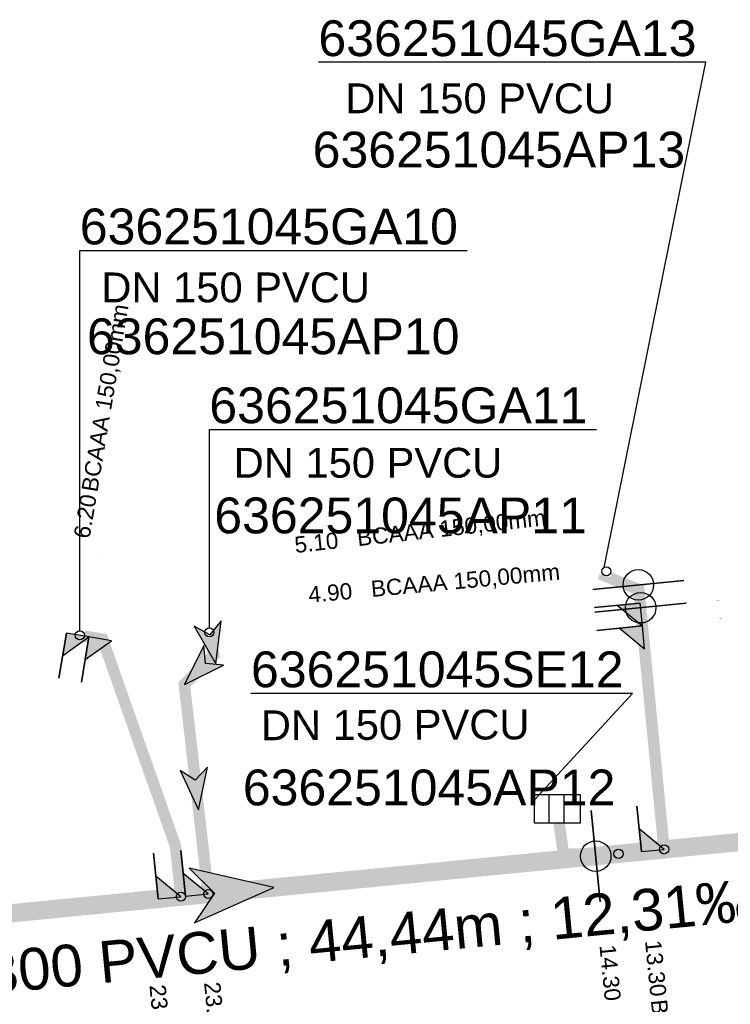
# Model space of a CAD drawing. Extents: x 356718 to 357658, y 5762241 to 5762615.
# Tile 31 of 157: x 357020 to 357035, y 5762321 to 5762343. Entities that reach past the tile are written whole.
import ezdxf
from ezdxf.enums import TextEntityAlignment as Align

# ---------------------------------------------------------------- set-up
doc = ezdxf.new("R2010")
doc.units = 0
doc.header["$MEASUREMENT"] = 0
doc.linetypes.add('AUSGEZOGEN', pattern=[0])
doc.linetypes.add('STRICHPUNKT', pattern=[5, 2, -1, 1, -1])
doc.layers.get('0').update_dxf_attribs({"linetype": 'AUSGEZOGEN'})
for name, color, linetype, true_color in [('111_00131_Symbol', 7, 'AUSGEZOGEN', 0x000000), ('114_00133_Schachtnummer', 7, 'AUSGEZOGEN', 0x000000), ('121_10376_Haltungen_Mischwasser', 6, 'STRICHPUNKT', 0xff00ff), ('121_10399_Haltungen_Mischwasser', 6, 'STRICHPUNKT', 0xff00ff), ('123_00048_Fliessrichtungspfeil', 7, 'AUSGEZOGEN', 0x000000), ('123_00137_Fliessrichtungspfeil', 7, 'AUSGEZOGEN', 0x000000), ('124_10395_Standard1', 7, 'AUSGEZOGEN', 0x000000), ('124_10626_Standard__Laenge____1', 7, 'AUSGEZOGEN', 0x000000), ('141_10677_Stutzen__alle__aus_DW', 7, 'AUSGEZOGEN', 0x000000), ('141_10868_Stutzen__141_', 7, 'AUSGEZOGEN', 0x000000)]:
    doc.layers.add(name, color=color, linetype=linetype, true_color=true_color)
doc.styles.add('ARIAL', font='arial.ttf', dxfattribs={"height": 1.5})
doc.styles.get("Standard").update_dxf_attribs({"font": 'arial.ttf', "height": 1})

# ---------------------------------------------------------------- blocks, each defined once
blk = doc.blocks.new('F00')
at = {"color": 0}
blk.add_circle((0, 0), 0.1, dxfattribs=at)
blk = doc.blocks.new('ES')
at = {"color": 0, "linetype": 'AUSGEZOGEN'}
for points in [[(-0.494, -0.319), (-0.494, 0.306), (0.506, 0.306), (0.506, -0.319), (-0.494, -0.319)], [(-0.169, -0.319), (-0.169, 0.306)], [(0.156, -0.319), (0.156, 0.306)]]:
    blk.add_lwpolyline(points, dxfattribs=at)
blk = doc.blocks.new('FLI')
at = {"color": 0, "linetype": 'AUSGEZOGEN'}
blk.add_lwpolyline([(-0.4, 0), (-0.9, -0.6), (0.9, 0), (-0.9, 0.6), (-0.4, 0)], close=True, dxfattribs=at)
at = {"color": 0}
for points in [[(-0.4, 0), (0.9, 0), (-0.9, 0.6)], [(-0.9, -0.6), (0.9, 0), (-0.4, 0)]]:
    blk.add_solid(points, dxfattribs=at)

msp = doc.modelspace()

# ---------------------------------------------------------------- linework, layer by layer
at = {"layer": '114_00133_Schachtnummer', "color": 18, "linetype": 'AUSGEZOGEN', "true_color": 0x000000}
for points in [[(357032.479, 5762330.857), (357034.699, 5762341.881), (357026.244, 5762341.881)], [(357021.035, 5762329.473), (357021.035, 5762337.772), (357029.49, 5762337.772)], [(357023.863, 5762329.539), (357023.863, 5762333.869), (357032.318, 5762333.869)], [(357030.959, 5762325.78), (357033.103, 5762328.106), (357024.772, 5762328.106)]]:
    msp.add_lwpolyline(points, dxfattribs=at)
at = {"layer": '121_10376_Haltungen_Mischwasser', "color": 6, "linetype": 'STRICHPUNKT', "true_color": 0xff00ff, "const_width": 0.4}
msp.add_lwpolyline([(357002.471, 5762321.638), (357046.282, 5762325.923)], dxfattribs=at)
at = {"layer": '121_10399_Haltungen_Mischwasser', "color": 6, "linetype": 'STRICHPUNKT', "true_color": 0xff00ff, "const_width": 0.25}
for points in [[(357032.496, 5762330.675), (357032.495, 5762330.671), (357033.239, 5762330.373), (357033.781, 5762324.801)], [(357021.134, 5762329.356), (357021.531, 5762329.29), (357023.127, 5762324.767), (357023.232, 5762323.768)], [(357023.883, 5762329.341), (357023.962, 5762328.943), (357023.317, 5762328.298), (357023.828, 5762323.827)], [(357031.498, 5762325.275), (357031.594, 5762324.602), (357032.696, 5762324.604)]]:
    msp.add_lwpolyline(points, dxfattribs=at)
at = {"layer": '141_10677_Stutzen__alle__aus_DW', "color": 18, "linetype": 'AUSGEZOGEN', "true_color": 0x000000}
for points in [[(357034.273, 5762330.073), (357032.282, 5762329.879)], [(357033.316, 5762329.578), (357032.321, 5762329.481)], [(357033.316, 5762329.578), (357032.819, 5762329.53), (357033.365, 5762329.08)], [(357021.235, 5762329.339), (357021.07, 5762328.353)], [(357021.235, 5762329.339), (357021.153, 5762328.846), (357021.729, 5762329.257)]]:
    msp.add_lwpolyline(points, close=True, dxfattribs=at)
at = {"layer": '141_10677_Stutzen__alle__aus_DW', "color": 18, "true_color": 0x000000}
msp.add_circle((357033.278, 5762329.976), 0.333, dxfattribs=at)
for points in [[(357033.316, 5762329.578), (357032.819, 5762329.53), (357033.365, 5762329.08)], [(357021.235, 5762329.339), (357021.153, 5762328.846), (357021.729, 5762329.257)]]:
    msp.add_solid(points, dxfattribs=at)
at = {"layer": '141_10868_Stutzen__141_', "color": 18, "linetype": 'AUSGEZOGEN', "true_color": 0x000000}
for points in [[(357034.224, 5762330.571), (357032.234, 5762330.377)], [(357033.268, 5762330.076), (357032.273, 5762329.979)], [(357033.268, 5762330.076), (357032.77, 5762330.027), (357033.316, 5762329.578)], [(357020.742, 5762329.422), (357020.577, 5762328.436)], [(357020.742, 5762329.422), (357020.66, 5762328.929), (357021.235, 5762329.339)], [(357033.294, 5762324.653), (357033.196, 5762325.648)], [(357032.396, 5762323.56), (357032.201, 5762325.551)], [(357033.294, 5762324.653), (357033.791, 5762324.701), (357033.245, 5762325.15)], [(357022.744, 5762323.621), (357022.647, 5762324.616)], [(357023.341, 5762323.679), (357023.244, 5762324.674)], [(357022.744, 5762323.621), (357023.242, 5762323.669), (357022.695, 5762324.118)], [(357023.341, 5762323.679), (357023.839, 5762323.728), (357023.292, 5762324.177)]]:
    msp.add_lwpolyline(points, close=True, dxfattribs=at)
at = {"layer": '141_10868_Stutzen__141_', "color": 18, "true_color": 0x000000}
for centre in [(357033.229, 5762330.474), (357032.298, 5762324.555)]:
    msp.add_circle(centre, 0.333, dxfattribs=at)
for points in [[(357033.268, 5762330.076), (357032.77, 5762330.027), (357033.316, 5762329.578)], [(357020.742, 5762329.422), (357020.66, 5762328.929), (357021.235, 5762329.339)], [(357033.294, 5762324.653), (357033.791, 5762324.701), (357033.245, 5762325.15)], [(357022.744, 5762323.621), (357023.242, 5762323.669), (357022.695, 5762324.118)], [(357023.341, 5762323.679), (357023.839, 5762323.728), (357023.292, 5762324.177)]]:
    msp.add_solid(points, dxfattribs=at)

# ---------------------------------------------------------------- block references
at = {"layer": '111_00131_Symbol', "color": 18, "true_color": 0x000000}
for name, p in [('F00', (357032.528, 5762330.77)), ('F00', (357021.035, 5762329.373)), ('F00', (357023.863, 5762329.439)), ('ES', (357031.453, 5762325.594))]:
    msp.add_blockref(name, p, dxfattribs=at)
at = {"layer": '111_00131_Symbol', "color": 18, "true_color": 0x000000, "rotation": 185.6}
for p in [(357032.796, 5762324.604), (357033.791, 5762324.701), (357023.242, 5762323.669), (357023.839, 5762323.728)]:
    msp.add_blockref('F00', p, dxfattribs=at)
at = {"layer": '123_00048_Fliessrichtungspfeil', "color": 18, "true_color": 0x000000, "rotation": 5.499999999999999}
msp.add_blockref('FLI', (357024.377, 5762323.781), dxfattribs=at)
at = {"layer": '123_00137_Fliessrichtungspfeil', "color": 18, "true_color": 0x000000, "xscale": 0.5, "yscale": 0.5, "zscale": 0.5}
for p, rotation in [((357023.913, 5762329.191), 281.3), ((357023.64, 5762328.62), 225), ((357023.578, 5762326.013), 276.6)]:
    msp.add_blockref('FLI', p, dxfattribs=dict(at, rotation=rotation))

# ---------------------------------------------------------------- texts
at = {"layer": '114_00133_Schachtnummer', "color": 18, "true_color": 0x000000, "style": 'ARIAL'}
for s, p in [('636251045GA13', (357026.244, 5762342.797)), ('636251045AP13', (357026.118, 5762340.366)), ('636251045GA10', (357021.035, 5762338.688)), ('636251045AP10', (357021.191, 5762336.291)), ('636251045GA11', (357023.863, 5762334.785)), ('636251045AP11', (357023.971, 5762332.381)), ('636251045SE12', (357024.772, 5762329.022)), ('636251045AP12', (357024.594, 5762326.444))]:
    msp.add_text(s, height=0.78136, dxfattribs=at).set_placement(p, align=Align.TOP_LEFT)
at = {"layer": '124_10395_Standard1', "color": 18, "true_color": 0x000000, "style": 'ARIAL'}
msp.add_text('DN 300 PVCU ; 44,44m ; 12,31‰', height=0.91158, rotation=5.5, dxfattribs=at).set_placement((357016.758, 5762322.239), align=Align.TOP_LEFT)
at = {"layer": '124_10626_Standard__Laenge____1', "color": 18, "true_color": 0x000000, "style": 'ARIAL'}
for p in [(357026.832, 5762341.42), (357021.506, 5762337.293), (357024.395, 5762333.466)]:
    msp.add_text('DN 150 PVCU', height=0.65113, dxfattribs=at).set_placement(p, align=Align.TOP_LEFT)
msp.add_text('DN 150 PVCU', height=0.65113, rotation=0.2, dxfattribs=at).set_placement((357024.987, 5762327.735), align=Align.TOP_LEFT)
at = {"layer": '141_10677_Stutzen__alle__aus_DW', "color": 18, "true_color": 0x000000}
for s, rotation, p in [('6.20', 80.5, (357021.505, 5762330.977)), ('5.30', 5.5, (357034.931, 5762330.141)), ('4.90', 5.5, (357034.969, 5762329.743))]:
    msp.add_text(s, height=0.00707, rotation=rotation, dxfattribs=at).set_placement(p, align=Align.TOP_RIGHT)
for rotation, p in [(80.5, (357021.505, 5762330.979)), (5.5, (357034.932, 5762330.141)), (5.5, (357034.971, 5762329.743))]:
    msp.add_text('BCAAA 150,00mm', height=0.00707, rotation=rotation, dxfattribs=at).set_placement(p, align=Align.TOP_LEFT)
at = {"layer": '141_10868_Stutzen__141_', "color": 18, "true_color": 0x000000}
for s, height, rotation, p in [('BCAAA 150,00mm', 0.35326, 80.5, (357021.068, 5762332.542)), ('BCAAA 150,00mm', 0.35326, 6.3, (357027.069, 5762331.671)), ('5.10', 0.3533, 6.3, (357025.703, 5762331.521)), ('BCAAA 150,00mm', 0.35326, 5.3, (357027.375, 5762330.561)), ('4.90', 0.3533, 5.3, (357026.008, 5762330.434)), ('23.90', 0.3533, 275.6, (357022.906, 5762321.768)), ('23.30', 0.3533, 275.6, (357024.098, 5762321.826)), ('BCABA 150,00mm', 0.35326, 275.6, (357033.853, 5762321.443))]:
    msp.add_text(s, height=height, rotation=rotation, dxfattribs=at).set_placement(p, align=Align.TOP_LEFT)
for s, rotation, p in [('6.20', 80.5, (357021.057, 5762332.475)), ('14.30', 275.6, (357032.851, 5762321.413)), ('13.30', 275.6, (357033.846, 5762321.51))]:
    msp.add_text(s, height=0.3533, rotation=rotation, dxfattribs=at).set_placement(p, align=Align.TOP_RIGHT)

doc.saveas('drawing.dxf')
